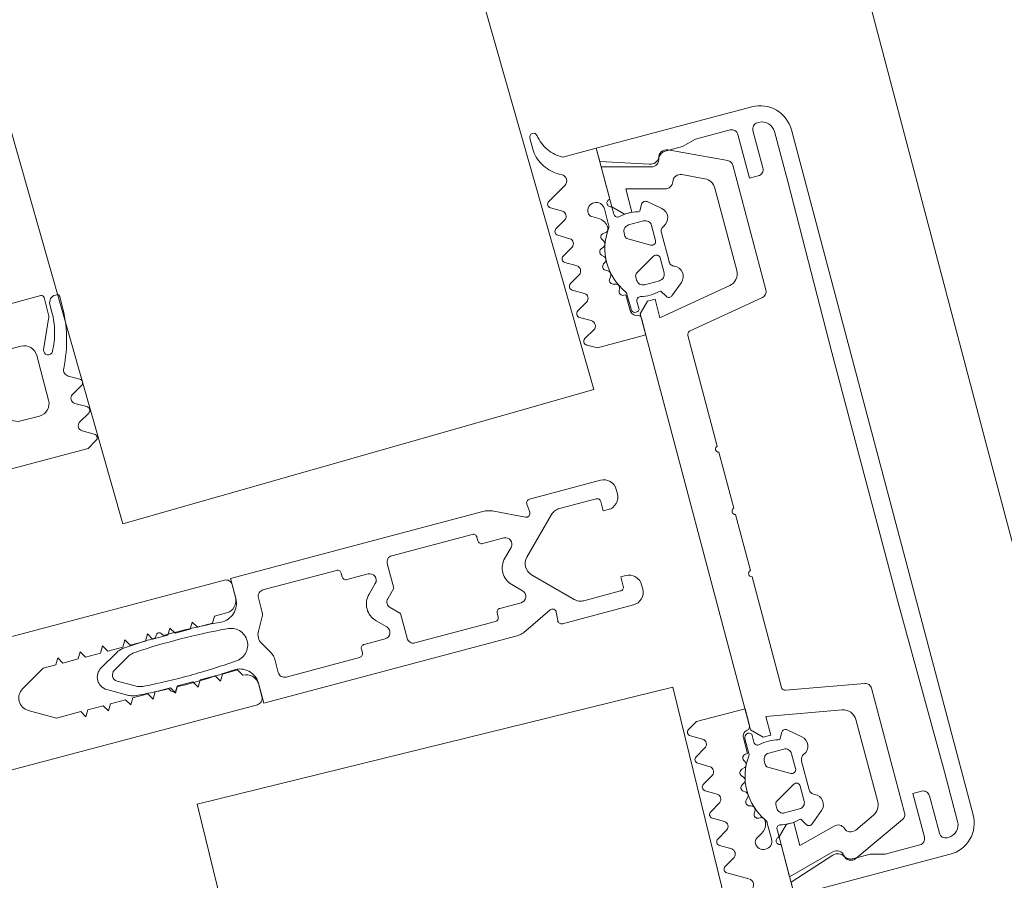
# Model space of a CAD drawing. Header units: millimetres. Extents: x -62314 to 79800, y -34032 to 28340.
# Tile 191 of 256: x 65907 to 65983, y -4431 to -4365. Entities that reach past the tile are written whole.
import ezdxf

# ---------------------------------------------------------------- set-up
doc = ezdxf.new("R2010")
doc.units = ezdxf.units.MM
doc.header["$LTSCALE"] = 508
doc.header["$PDMODE"] = 1
doc.header["$PDSIZE"] = -2
doc.linetypes.add('Dash Style-6', pattern=[1.04164, 0.625, -0.20828, 0.06943, -0.13893])
doc.layers.get('0').update_dxf_attribs({"lineweight": 0})
doc.layers.get('DEFPOINTS').update_dxf_attribs({"lineweight": 0})
for name, color, linetype, lineweight in [('(00) tekening-aanzicht grijs', 8, 'Continuous', 0), ('(00) tekening-stramien-algemeen', 7, 'Dash Style-6', 0), ('(__) constructies_materialen-t4 rubber', 7, 'Continuous', 0), ('(__) constructies_materialen-Xh4 alu producten', 140, 'Continuous', 0), ('Dimension', 7, 'Continuous', 0), ('None', 7, 'Continuous', 0)]:
    doc.layers.add(name, color=color, linetype=linetype, lineweight=lineweight)
doc.styles.add('Helvetica', font='Helvetica')
doc.dimstyles.new('KE __', dxfattribs={"dimtxt": 151.308594, "dimasz": 50.074463, "dimexe": 125, "dimexo": 500, "dimgap": 25, "dimtad": 1, "dimdec": 1, "dimtxsty": 'Helvetica', "dimblk": 'DOT', "dimblk1": 'DOT', "dimblk2": 'DOT', "dimcen": 0, "dimdle": 100, "dimazin": 0, "dimtfac": 0.8, "dimtdec": 1, "dimtix": 1, "dimtmove": 0, "dimatfit": 0, "dimldrblk": 'DOT', "dimfxl": 150, "dimfxlon": 1, "dimfrac": 2, "dimtolj": 1, "dimarcsym": 0})

# ---------------------------------------------------------------- blocks, each defined once
blk = doc.blocks.new('Group-80-1')
at = {"layer": '(__) constructies_materialen-Xh4 alu producten', "color": 1, "lineweight": 0}
for p, q in [((-4.997, 51.501), (-4.997, 78.501)), ((5.003, 78.501), (5.003, 51.501)), ((-3.497, 51.001), (-4.497, 51.001)), ((4.503, 51.001), (3.503, 51.001))]:
    blk.add_line(p, q, dxfattribs=at)
at = {"layer": '(__) constructies_materialen-Xh4 alu producten', "color": 1, "lineweight": 0, "flags": 128}
for points in [[(-0.863, 68.801), (-1.997, 66.837), (-1.997, 64.89), (-2.497, 64.601), (-1.997, 64.313), (-1.997, 63.09), (-2.497, 62.801), (-1.997, 62.513), (-1.997, 61.29), (-2.497, 61.001), (-1.997, 60.713), (-1.997, 59.49), (-2.497, 59.201), (-1.997, 58.913), (-1.997, 57.69), (-2.497, 57.401), (-1.997, 57.113), (-1.997, 55.89), (-2.497, 55.601), (-1.997, 55.313), (-1.997, 54.09), (-2.497, 53.801), (-1.997, 53.513), (-1.997, 52.29), (-2.497, 52.001)], [(2.503, 52.001), (2.503, 52.949), (2.003, 53.237), (2.003, 54.46), (2.503, 54.749), (2.003, 55.037), (2.003, 56.26), (2.503, 56.549), (2.003, 56.837), (2.003, 58.06), (2.503, 58.349), (2.003, 58.637), (2.003, 59.86), (2.503, 60.149), (2.003, 60.437), (2.003, 61.66), (2.503, 61.949), (2.003, 62.237), (2.003, 63.46), (2.503, 63.749), (2.003, 64.037), (2.003, 65.26), (2.503, 65.549), (2.003, 65.837), (2.003, 66.837), (0.869, 68.801)]]:
    blk.add_lwpolyline(points, dxfattribs=at)
for points in [[(-0.863, 68.801, -0.267949), (0.003, 69.301, -0.267949), (0.869, 68.801)], [(-2.497, 52.001, -0.198912), (-2.79, 51.294, -0.198912), (-3.497, 51.001)], [(3.503, 51.001, -0.198912), (2.796, 51.294, -0.198912), (2.503, 52.001)], [(-4.497, 51.001, -0.198912), (-4.85, 51.148, -0.198912), (-4.997, 51.501)], [(5.003, 51.501, -0.198912), (4.857, 51.148, -0.198912), (4.503, 51.001)]]:
    blk.add_lwpolyline(points, format="xyb", dxfattribs=at)
blk = doc.blocks.new('Group-81-1')
at = {"layer": '(__) constructies_materialen-Xh4 alu producten', "color": 1, "lineweight": 0}
for p, q in [((-28.703, 2.4), (-28.703, 2.3)), ((-25.203, 2.9), (-28.203, 2.9)), ((28.203, 2.9), (25.203, 2.9)), ((28.703, 2.3), (28.703, 2.4)), ((-27.703, 1.3), (-23.702, 1.3)), ((27.503, 0), (-27.503, 0))]:
    blk.add_line(p, q, dxfattribs=at)
at = {"layer": '(__) constructies_materialen-Xh4 alu producten', "color": 1, "lineweight": 0, "flags": 128}
for points in [[(-30.003, 2.5), (-30.003, 15.001), (-28.932, 15.001), (-27.737, 11.324)], [(27.737, 11.324), (28.932, 15.001), (30.003, 15.001), (30.003, 2.5)], [(-28.403, 9.895), (-28.403, 8.501), (-28.703, 7.381), (-28.703, 4.6)], [(28.703, 4.6), (28.703, 7.381), (28.403, 8.501), (28.403, 9.895)], [(-28.203, 4.1), (-24.703, 4.1), (-24.703, 3.4)], [(24.703, 3.4), (24.703, 4.1), (28.203, 4.1)], [(-23.702, 1.3), (-10.001, 1.4), (10.001, 1.4), (23.702, 1.3), (27.703, 1.3)]]:
    blk.add_lwpolyline(points, dxfattribs=at)
for points in [[(-27.737, 11.324, -0.171859), (-27.749, 10.856, -0.171859), (-28.053, 10.501)], [(28.053, 10.501, -0.171853), (27.749, 10.856, -0.171853), (27.737, 11.324)], [(-28.403, 9.895, -0.131659), (-28.309, 10.245, -0.131659), (-28.053, 10.501)], [(28.053, 10.501, -0.131621), (28.309, 10.245, -0.131621), (28.403, 9.895)], [(-28.203, 4.1, -0.198914), (-28.557, 4.247, -0.198914), (-28.703, 4.6)], [(28.703, 4.6, -0.198906), (28.557, 4.247, -0.198906), (28.203, 4.1)], [(-24.703, 3.4, -0.198895), (-24.849, 3.047, -0.198895), (-25.203, 2.9)], [(25.203, 2.9, -0.198907), (24.849, 3.047, -0.198907), (24.703, 3.4)], [(-27.503, 0, -0.198912), (-29.271, 0.732, -0.198912), (-30.003, 2.5)], [(-28.703, 2.4, -0.198908), (-28.557, 2.754, -0.198908), (-28.203, 2.9)], [(-27.703, 1.3, -0.198913), (-28.41, 1.593, -0.198913), (-28.703, 2.3)], [(30.003, 2.5, -0.198916), (29.271, 0.732, -0.198916), (27.503, 0)], [(28.703, 2.3, -0.198916), (28.41, 1.593, -0.198916), (27.703, 1.3)], [(28.203, 2.9, -0.198901), (28.557, 2.754, -0.198901), (28.703, 2.4)]]:
    blk.add_lwpolyline(points, format="xyb", dxfattribs=at)
blk = doc.blocks.new('Group-82-1')
at = {"layer": '(__) constructies_materialen-Xh4 alu producten', "color": 1, "lineweight": 0}
for p, q in [((-15.494, 5.514), (-14.42, 11.603)), ((-14.124, 11.851), (-5.247, 11.851)), ((-4.747, 11.851), (-0.247, 11.851)), ((0.253, 11.851), (4.753, 11.851)), ((5.253, 11.851), (14.131, 11.851)), ((14.426, 11.603), (15.5, 5.514)), ((-28.441, 9.661), (-26.449, 5.39)), ((26.455, 5.39), (28.447, 9.661)), ((-25.547, 7.479), (-26.309, 9.112)), ((26.315, 9.112), (25.554, 7.479)), ((-18.017, 6.901), (-24.641, 6.901)), ((24.647, 6.901), (18.024, 6.901)), ((-25.996, 5.101), (-15.986, 5.101)), ((15.992, 5.101), (26.002, 5.101))]:
    blk.add_line(p, q, dxfattribs=at)
at = {"layer": '(__) constructies_materialen-Xh4 alu producten', "color": 1, "lineweight": 0, "flags": 128}
for points in [[(-25.573, 10.657), (-26.362, 13.601), (-24.497, 13.601), (-24.497, 14.201), (-25.297, 15.001), (-28.497, 15.001), (-27.494, 11.257)], [(17.039, 7.728), (16.003, 13.601), (17.503, 13.601), (17.503, 14.201), (16.703, 15.001), (-16.697, 15.001), (-17.497, 14.201), (-17.497, 13.601), (-15.997, 13.601), (-17.033, 7.728)], [(27.5, 11.257), (28.503, 15.001), (25.303, 15.001), (24.503, 14.201), (24.503, 13.601), (26.368, 13.601), (25.579, 10.657)]]:
    blk.add_lwpolyline(points, dxfattribs=at)
for points in [[(-14.124, 11.851, 0.176327), (-14.317, 11.781, 0.176327), (-14.42, 11.603)], [(-4.747, 11.851, 0.350781), (-4.997, 12.051, 0.350781), (-5.247, 11.851)], [(0.253, 11.851, 0.350781), (0.003, 12.051, 0.350781), (-0.247, 11.851)], [(5.253, 11.851, 0.350781), (5.003, 12.051, 0.350781), (4.753, 11.851)], [(14.426, 11.603, 0.176327), (14.323, 11.781, 0.176327), (14.131, 11.851)], [(-27.985, 10.508, 0.21383), (-27.571, 10.772, 0.21383), (-27.494, 11.257)], [(27.5, 11.257, 0.21383), (27.578, 10.772, 0.21383), (27.991, 10.508)], [(-27.985, 10.508, 0.236755), (-28.425, 10.199, 0.236755), (-28.441, 9.661)], [(-25.959, 9.933, 0.190265), (-25.623, 10.219, 0.190265), (-25.573, 10.657)], [(25.579, 10.657, 0.190265), (25.629, 10.219, 0.190265), (25.965, 9.933)], [(28.447, 9.661, 0.236755), (28.431, 10.199, 0.236755), (27.991, 10.508)], [(-25.959, 9.933, 0.212969), (-26.317, 9.601, 0.212969), (-26.309, 9.112)], [(26.315, 9.112, 0.212969), (26.323, 9.601, 0.212969), (25.965, 9.933)], [(-18.017, 6.901, 0.176327), (-17.375, 7.135, 0.176327), (-17.033, 7.728)], [(17.039, 7.728, 0.176327), (17.381, 7.135, 0.176327), (18.024, 6.901)], [(-25.547, 7.479, 0.142766), (-25.178, 7.058, 0.142766), (-24.641, 6.901)], [(24.647, 6.901, 0.142766), (25.185, 7.058, 0.142766), (25.554, 7.479)], [(-26.449, 5.39, 0.142766), (-26.265, 5.18, 0.142766), (-25.996, 5.101)], [(-15.986, 5.101, 0.176327), (-15.665, 5.218, 0.176327), (-15.494, 5.514)], [(15.5, 5.514, 0.176327), (15.671, 5.218, 0.176327), (15.992, 5.101)], [(26.002, 5.101, 0.142766), (26.271, 5.18, 0.142766), (26.455, 5.39)]]:
    blk.add_lwpolyline(points, format="xyb", dxfattribs=at)
blk = doc.blocks.new('Group-83-1')
at = {"layer": '(__) constructies_materialen-t4 rubber', "color": 2, "lineweight": 0}
for p, q in [((-1.699, 61.045), (-0.861, 62.496)), ((0.871, 62.496), (1.709, 61.045)), ((-0.428, 61.546), (-1.153, 60.29)), ((1.163, 60.29), (0.438, 61.546)), ((-2.229, 57.713), (-2.038, 57.823)), ((2.048, 57.823), (2.239, 57.713)), ((-2.053, 57.178), (-2.229, 57.28)), ((2.239, 57.28), (2.063, 57.178)), ((3.423, 50.996), (5.005, 50.996)), ((5.005, 50.996), (5.006, 30.752)), ((-0.495, 49.963), (-1.417, 49.43)), ((1.427, 49.43), (0.505, 49.963)), ((-1.917, 49.296), (-2.995, 49.296)), ((3.005, 49.296), (1.927, 49.296)), ((-3.495, 48.796), (-3.495, 42.896)), ((3.505, 42.896), (3.505, 48.796)), ((-3.195, 42.596), (-2.894, 42.596)), ((-2.594, 42.296), (-2.594, 40.596)), ((2.606, 40.596), (2.606, 42.296)), ((2.906, 42.596), (3.205, 42.596)), ((-1.74, 40.243), (-1.054, 40.929)), ((1.067, 40.929), (1.753, 40.243)), ((-3.495, 38.45), (-3.495, 31.992)), ((3.505, 31.992), (3.505, 38.451)), ((-3.195, 31.692), (-2.894, 31.692)), ((-2.594, 31.392), (-2.594, 29.692)), ((2.606, 29.692), (2.606, 31.392)), ((2.906, 31.692), (3.205, 31.692)), ((-3.714, 27.662), (-4.807, 29.906)), ((-1.74, 29.338), (-1.054, 30.024)), ((1.067, 30.024), (1.753, 29.338)), ((4.819, 29.907), (3.727, 27.662)), ((-0.701, 28.346), (-3.402, 25.645)), ((3.414, 25.646), (0.713, 28.346)), ((-4.996, 21.295), (-4.995, 26.995)), ((-4.669, 27.294), (-4.013, 27.237)), ((4.025, 27.237), (4.681, 27.294)), ((5.008, 26.995), (5.006, 21.294)), ((-3.695, 24.937), (-3.695, 21.995)), ((3.707, 21.995), (3.707, 24.939)), ((-3.646, 20.294), (-3.996, 20.294)), ((4.006, 20.294), (3.656, 20.294))]:
    blk.add_line(p, q, dxfattribs=at)
at = {"layer": '(__) constructies_materialen-t4 rubber', "color": 2, "lineweight": 0, "flags": 128}
for points in [[(-0.861, 62.496, -0.267949), (0.005, 62.996, -0.267949), (0.871, 62.496)], [(-0.428, 61.546, -0.267935), (0.005, 61.796, -0.267935), (0.438, 61.546)], [(-2.038, 57.823, -0.006493), (-1.983, 59.12, -0.006493), (-1.895, 60.416)], [(-1.895, 60.416, -0.055381), (-1.832, 60.741, -0.055381), (-1.699, 61.045)], [(1.709, 61.045, -0.055381), (1.842, 60.741, -0.055381), (1.905, 60.416)], [(1.905, 60.416, -0.006493), (1.993, 59.121, -0.006493), (2.048, 57.823)], [(-1.291, 52.293, -0.01861), (-1.457, 55.965, -0.01861), (-1.351, 59.64)], [(-1.351, 59.64, -0.057234), (-1.289, 59.976, -0.057234), (-1.153, 60.29)], [(1.163, 60.29, -0.057234), (1.299, 59.976, -0.057234), (1.361, 59.64)], [(1.361, 59.64, -0.018611), (1.467, 55.965, -0.018611), (1.301, 52.293)], [(-2.229, 57.28, -0.267951), (-2.354, 57.496, -0.267951), (-2.229, 57.713)], [(2.239, 57.713, -0.267951), (2.364, 57.496, -0.267951), (2.239, 57.28)], [(-1.917, 52.609, -0.011432), (-2.037, 54.892, -0.011432), (-2.053, 57.178)], [(2.063, 57.178, -0.011432), (2.047, 54.892, -0.011432), (1.927, 52.609)], [(-1.917, 52.609, -0.208715), (-2.313, 51.476, -0.208715), (-3.413, 50.996)], [(1.301, 52.293, -0.198979), (0.921, 51.376, -0.198979), (0.005, 50.996, -0.198979), (-0.911, 51.376, -0.198979), (-1.291, 52.293)], [(3.423, 50.996, -0.208715), (2.323, 51.476, -0.208715), (1.927, 52.609)], [(-0.495, 49.963, -0.131279), (0.005, 50.096, -0.131279), (0.505, 49.963)], [(-3.495, 48.796, -0.199047), (-3.349, 49.15, -0.199047), (-2.995, 49.296)], [(-1.417, 49.43, -0.065543), (-1.658, 49.331, -0.065543), (-1.917, 49.296)], [(1.927, 49.296, -0.065543), (1.668, 49.331, -0.065543), (1.427, 49.43)], [(3.005, 49.296, -0.199048), (3.359, 49.15, -0.199048), (3.505, 48.796)], [(-3.195, 42.596, -0.198912), (-3.407, 42.684, -0.198912), (-3.495, 42.896)], [(3.505, 42.896, -0.198912), (3.417, 42.684, -0.198912), (3.205, 42.596)], [(-2.894, 42.596, -0.198894), (-2.682, 42.509, -0.198894), (-2.594, 42.296)], [(2.606, 42.296, -0.198931), (2.694, 42.509, -0.198931), (2.906, 42.596)], [(-1.054, 40.929, -0.199063), (0.006, 41.368, -0.199063), (1.067, 40.929)], [(-1.74, 40.243, -0.303299), (-2.285, 40.135, -0.303299), (-2.594, 40.596)], [(2.606, 40.596, -0.303353), (2.297, 40.134, -0.303353), (1.753, 40.243)], [(-0.347, 39.612, -0.199054), (0.006, 39.759, -0.199054), (0.36, 39.612)], [(-3.495, 38.45, -0.199004), (-3.348, 38.804, -0.199004), (-2.994, 38.951)], [(3.005, 38.951, -0.198912), (3.359, 38.804, -0.198912), (3.505, 38.451)], [(-3.195, 31.692, -0.198912), (-3.407, 31.78, -0.198912), (-3.495, 31.992)], [(-2.894, 31.692, -0.198893), (-2.682, 31.604, -0.198893), (-2.594, 31.392)], [(2.606, 31.392, -0.198931), (2.694, 31.604, -0.198931), (2.906, 31.692)], [(3.505, 31.992, -0.198912), (3.417, 31.78, -0.198912), (3.205, 31.692)], [(-4.807, 29.906, -0.054598), (-4.947, 30.319, -0.054598), (-4.995, 30.752)], [(5.006, 30.752, -0.054549), (4.959, 30.319, -0.054549), (4.819, 29.907)], [(-1.054, 30.024, -0.199047), (0.006, 30.464, -0.199047), (1.067, 30.024)], [(-1.74, 29.338, -0.303299), (-2.285, 29.23, -0.303299), (-2.594, 29.692)], [(2.606, 29.692, -0.303353), (2.298, 29.23, -0.303353), (1.753, 29.338)], [(-0.701, 28.346, -0.199046), (0.006, 28.639, -0.199046), (0.713, 28.346)], [(-3.714, 27.662, -0.267953), (-3.741, 27.364, -0.267953), (-4.013, 27.237)], [(4.025, 27.237, -0.267892), (3.753, 27.364, -0.267892), (3.727, 27.662)], [(-4.995, 26.995, -0.210285), (-4.898, 27.217, -0.210285), (-4.669, 27.294)], [(4.681, 27.294, -0.210208), (4.91, 27.217, -0.210208), (5.008, 26.995)], [(-3.695, 24.937, -0.098491), (-3.619, 25.32, -0.098491), (-3.402, 25.645)], [(3.414, 25.646, -0.098491), (3.63, 25.321, -0.098491), (3.707, 24.939)], [(-3.395, 21.695, -0.198912), (-3.608, 21.782, -0.198912), (-3.695, 21.995)], [(3.707, 21.995, -0.198912), (3.619, 21.782, -0.198912), (3.407, 21.695)], [(-3.996, 20.294, -0.198942), (-4.703, 20.587, -0.198942), (-4.996, 21.295)], [(-2.646, 21.294, -0.198912), (-2.939, 20.587, -0.198912), (-3.646, 20.294)], [(3.656, 20.294, -0.198912), (2.949, 20.587, -0.198912), (2.656, 21.294)], [(5.006, 21.294, -0.198883), (4.713, 20.587, -0.198883), (4.006, 20.294)]]:
    blk.add_lwpolyline(points, format="xyb", dxfattribs=at)
for points in [[(-4.995, 30.752), (-4.995, 50.996), (-3.413, 50.996)], [(-0.347, 39.612), (-1.009, 38.951), (-2.994, 38.951)], [(3.005, 38.951), (1.021, 38.951), (0.36, 39.612)], [(-3.395, 21.695), (-2.646, 21.695), (-2.646, 21.294)], [(2.656, 21.294), (2.656, 21.695), (3.407, 21.695)]]:
    blk.add_lwpolyline(points, dxfattribs=at)
blk = doc.blocks.new('45 schueco vliesgevel verticaal')
at = {"layer": 'None', "color": 7, "linetype": 'Continuous', "lineweight": 0, "transparency": 33554687}
blk.add_point((0, 0), dxfattribs=at)
at = {"layer": '(__) constructies_materialen-Xh4 alu producten', "color": 1}
for name in ['Group-80-1', 'Group-83-1', 'Group-81-1', 'Group-82-1']:
    blk.add_blockref(name, (0, 0), dxfattribs=at)
blk = doc.blocks.new('Group-141-1')
at = {"layer": '(__) constructies_materialen-t4 rubber', "color": 2, "lineweight": 0}
for p, q in [((-18.807, -16.429), (-19.642, -15.95)), ((-19.628, -17.641), (-18.816, -17.166)), ((-15.602, -18.451), (-15.602, -17.233)), ((-15.002, -17.043), (-15.002, -17.694)), ((-12.261, -17.423), (-11.288, -18.24)), ((-18.773, -18.657), (-19.627, -18.159)), ((-16.124, -18.859), (-16.054, -18.997)), ((-12.901, -18.803), (-14.101, -18.803)), ((-19.628, -19.841), (-18.772, -19.34)), ((-16.244, -19.423), (-16.444, -19.476)), ((-14.601, -19.303), (-14.601, -19.579)), ((-14.451, -19.839), (-12.851, -20.763)), ((-12.401, -20.503), (-12.401, -19.303)), ((-18.782, -20.857), (-19.629, -20.359)), ((-16.57, -20.559), (-16.743, -20.659)), ((-16.589, -19.967), (-16.493, -20.074)), ((-11.802, -20.052), (-11.802, -22.354)), ((-16.756, -21.17), (-16.636, -21.249)), ((-19.627, -22.041), (-18.772, -21.544)), ((-16.584, -21.737), (-16.726, -21.879)), ((-12.851, -21.643), (-14.451, -22.567)), ((-12.401, -23.103), (-12.401, -21.903)), ((-18.782, -23.057), (-19.629, -22.559)), ((-16.606, -22.376), (-16.469, -22.421)), ((-16.293, -22.879), (-16.401, -23.065)), ((-14.601, -22.827), (-14.601, -23.103)), ((-16.179, -23.473), (-16.035, -23.481)), ((-14.101, -23.603), (-12.901, -23.603)), ((-19.63, -24.238), (-18.782, -23.737)), ((-15.602, -25.303), (-15.602, -24.019)), ((-11.288, -24.166), (-12.261, -24.983)), ((-18.782, -25.253), (-19.629, -24.755)), ((-16.215, -24.675), (-16.702, -24.957)), ((-15.002, -24.698), (-15.002, -25.303)), ((-19.63, -26.439), (-18.782, -25.935)), ((-18.104, -27.829), (-19.626, -26.957)), ((-19.792, -32.075), (-19.79, -31.191))]:
    blk.add_line(p, q, dxfattribs=at)
at = {"layer": '(__) constructies_materialen-t4 rubber', "color": 2, "lineweight": 0, "flags": 128}
for points in [[(-19.641, -15.429), (-18.897, -15.003), (-15.002, -15.003), (-15.002, -16.357)], [(-15.702, -17.151), (-15.702, -18.423), (-15.857, -18.423)], [(-13.129, -18.003), (-13.002, -18.003), (-12.713, -17.503)], [(-12.713, -24.903), (-13.002, -24.403), (-13.129, -24.403)], [(-15.002, -25.903), (-15.002, -30.003), (-17.692, -30.003)]]:
    blk.add_lwpolyline(points, dxfattribs=at)
for points in [[(-19.642, -15.95, -0.268734), (-19.792, -15.689, -0.268734), (-19.641, -15.429)], [(-18.807, -16.429, -0.278767), (-18.589, -16.8, -0.278767), (-18.816, -17.166)], [(-15.702, -17.151, -0.182712), (-15.577, -16.82, -0.182712), (-15.264, -16.655)], [(-15.002, -16.357, -0.182652), (-15.077, -16.555, -0.182652), (-15.264, -16.655)], [(-15.602, -17.233, -0.327116), (-15.371, -16.918, -0.327116), (-15.002, -17.043)], [(-12.713, -17.503, -0.221724), (-12.506, -17.358, -0.221724), (-12.261, -17.423)], [(-19.627, -18.159, -0.266603), (-19.776, -17.9, -0.266603), (-19.628, -17.641)], [(-14.633, -17.986, -0.229025), (-14.888, -17.929, -0.229025), (-15.002, -17.694)], [(-14.633, -17.986, -0.060463), (-13.88, -17.903, -0.060463), (-13.129, -18.003)], [(-11.288, -18.24, -0.261819), (-11.011, -18.973, -0.261819), (-11.494, -19.591)], [(-18.773, -18.657, -0.242926), (-18.596, -18.998, -0.242926), (-18.772, -19.34)], [(-15.693, -23.732, -0.155968), (-16.492, -21.174, -0.155968), (-15.659, -18.627)], [(-16.054, -18.997, -0.226266), (-16.047, -19.255, -0.226266), (-16.244, -19.423)], [(-16.124, -18.859, -0.260899), (-16.113, -18.566, -0.260899), (-15.857, -18.423)], [(-15.602, -18.451, -0.078353), (-15.616, -18.543, -0.078353), (-15.659, -18.627)], [(-14.601, -19.303, -0.198871), (-14.455, -18.949, -0.198871), (-14.101, -18.803)], [(-12.901, -18.803, -0.198871), (-12.548, -18.949, -0.198871), (-12.401, -19.303)], [(-19.629, -20.359, -0.266055), (-19.777, -20.1, -0.266055), (-19.628, -19.841)], [(-16.589, -19.967, -0.260964), (-16.654, -19.681, -0.260964), (-16.444, -19.476)], [(-14.451, -19.839, -0.131687), (-14.561, -19.729, -0.131687), (-14.601, -19.579)], [(-11.802, -20.052, -0.148069), (-11.718, -19.775, -0.148069), (-11.494, -19.591)], [(-16.493, -20.074, -0.226265), (-16.416, -20.335, -0.226265), (-16.57, -20.559)], [(-12.401, -20.503, -0.267946), (-12.551, -20.763, -0.267946), (-12.851, -20.763)], [(-18.782, -20.857, -0.235422), (-18.606, -21.198, -0.235422), (-18.772, -21.544)], [(-16.756, -21.17, -0.260942), (-16.893, -20.911, -0.260942), (-16.743, -20.659)], [(-16.636, -21.249, -0.226321), (-16.493, -21.481, -0.226321), (-16.584, -21.737)], [(-19.629, -22.559, -0.266523), (-19.777, -22.299, -0.266523), (-19.627, -22.041)], [(-16.606, -22.376, -0.260947), (-16.805, -22.161, -0.260947), (-16.726, -21.879)], [(-12.851, -21.643, -0.26797), (-12.551, -21.643, -0.26797), (-12.401, -21.903)], [(-16.469, -22.421, -0.226253), (-16.272, -22.608, -0.226253), (-16.293, -22.879)], [(-14.601, -22.827, -0.131694), (-14.561, -22.677, -0.131694), (-14.451, -22.567)], [(-11.494, -22.815, -0.148062), (-11.718, -22.631, -0.148062), (-11.802, -22.354)], [(-11.494, -22.815, -0.26185), (-11.011, -23.433, -0.26185), (-11.288, -24.166)], [(-18.782, -23.057, -0.244643), (-18.605, -23.397, -0.244643), (-18.782, -23.737)], [(-16.179, -23.473, -0.260887), (-16.404, -23.331, -0.260887), (-16.401, -23.065)], [(-16.035, -23.481, -0.193971), (-15.806, -23.587, -0.193971), (-15.715, -23.824)], [(-14.101, -23.603, -0.198959), (-14.455, -23.457, -0.198959), (-14.601, -23.103)], [(-12.401, -23.103, -0.198958), (-12.548, -23.457, -0.198958), (-12.901, -23.603)], [(-19.629, -24.755, -0.265486), (-19.777, -24.497, -0.265486), (-19.63, -24.238)], [(-15.715, -23.824, -0.129812), (-15.852, -24.315, -0.129812), (-16.215, -24.675)], [(-15.693, -23.732, -0.076678), (-15.625, -23.868, -0.076678), (-15.602, -24.019)], [(-15.002, -24.698, -0.196818), (-14.912, -24.489, -0.196818), (-14.702, -24.403)], [(-13.129, -24.403, -0.063362), (-13.916, -24.503, -0.063362), (-14.702, -24.403)], [(-16.902, -25.303, -0.131666), (-16.848, -25.103, -0.131666), (-16.702, -24.957)], [(-12.261, -24.983, -0.22166), (-12.506, -25.048, -0.22166), (-12.713, -24.903)], [(-18.782, -25.253, -0.244088), (-18.605, -25.594, -0.244088), (-18.782, -25.935)], [(-15.602, -25.303, -0.414214), (-16.252, -25.953, -0.414213), (-16.902, -25.303)], [(-15.002, -25.903, -0.414214), (-15.302, -25.603, -0.414214), (-15.002, -25.303)], [(-19.626, -26.957, -0.266662), (-19.776, -26.699, -0.266662), (-19.63, -26.439)], [(-18.104, -27.829, -0.279208), (-17.853, -28.283, -0.279208), (-18.138, -28.715)], [(-19.762, -30.863, -0.120772), (-19.214, -29.59, -0.120772), (-18.138, -28.715)], [(-19.195, -32.119, -0.118471), (-18.698, -30.88, -0.118471), (-17.692, -30.003)], [(-19.79, -31.191, -0.020615), (-19.783, -31.027, -0.020615), (-19.762, -30.863)], [(-19.195, -32.119, -0.393258), (-19.514, -32.375, -0.393258), (-19.792, -32.075)]]:
    blk.add_lwpolyline(points, format="xyb", dxfattribs=at)
blk = doc.blocks.new('Group-142-1')
at = {"layer": 'None', "color": 7, "linetype": 'Continuous', "lineweight": 0, "transparency": 33554687}
blk.add_point((0, 0), dxfattribs=at)
at = {"layer": '(__) constructies_materialen-t4 rubber', "color": 7}
blk.add_blockref('Group-141-1', (0, 0), dxfattribs=at)
blk = doc.blocks.new('Group-144-1')
at = {"layer": '(__) constructies_materialen-t4 rubber', "color": 2, "lineweight": 0}
for p, q in [((-19.792, 32.075), (-19.79, 31.191)), ((-18.104, 27.829), (-19.626, 26.957)), ((-19.63, 26.439), (-18.782, 25.935)), ((-18.782, 25.253), (-19.629, 24.755)), ((-15.602, 25.303), (-15.602, 24.019)), ((-15.002, 24.698), (-15.002, 25.303)), ((-16.215, 24.675), (-16.702, 24.957)), ((-11.288, 24.166), (-12.261, 24.983)), ((-19.63, 24.238), (-18.782, 23.737)), ((-18.782, 23.057), (-19.629, 22.559)), ((-16.293, 22.879), (-16.401, 23.065)), ((-16.179, 23.473), (-16.035, 23.481)), ((-14.601, 22.827), (-14.601, 23.103)), ((-14.101, 23.603), (-12.901, 23.603)), ((-12.401, 23.103), (-12.401, 21.903)), ((-16.606, 22.376), (-16.469, 22.421)), ((-12.851, 21.643), (-14.451, 22.567)), ((-11.802, 20.052), (-11.802, 22.354)), ((-19.627, 22.041), (-18.772, 21.544)), ((-16.584, 21.737), (-16.726, 21.879)), ((-18.782, 20.857), (-19.629, 20.359)), ((-16.756, 21.17), (-16.636, 21.249)), ((-16.57, 20.559), (-16.743, 20.659)), ((-14.451, 19.839), (-12.851, 20.763)), ((-16.589, 19.967), (-16.493, 20.074)), ((-12.401, 20.503), (-12.401, 19.303)), ((-19.628, 19.841), (-18.772, 19.34)), ((-16.244, 19.423), (-16.444, 19.476)), ((-14.601, 19.303), (-14.601, 19.579)), ((-18.773, 18.657), (-19.627, 18.159)), ((-16.124, 18.859), (-16.054, 18.997)), ((-15.602, 18.451), (-15.602, 17.233)), ((-12.901, 18.803), (-14.101, 18.803)), ((-19.628, 17.641), (-18.816, 17.166)), ((-15.002, 17.043), (-15.002, 17.694)), ((-12.261, 17.423), (-11.288, 18.24)), ((-18.807, 16.429), (-19.642, 15.95))]:
    blk.add_line(p, q, dxfattribs=at)
at = {"layer": '(__) constructies_materialen-t4 rubber', "color": 2, "lineweight": 0, "flags": 128}
for points in [[(-19.195, 32.119, 0.393258), (-19.514, 32.375, 0.393258), (-19.792, 32.075)], [(-19.195, 32.119, 0.118471), (-18.698, 30.88, 0.118471), (-17.692, 30.003)], [(-19.79, 31.191, 0.020615), (-19.783, 31.027, 0.020615), (-19.762, 30.863)], [(-19.762, 30.863, 0.120772), (-19.214, 29.59, 0.120772), (-18.138, 28.715)], [(-18.104, 27.829, 0.279208), (-17.853, 28.283, 0.279208), (-18.138, 28.715)], [(-19.626, 26.957, 0.266662), (-19.776, 26.699, 0.266662), (-19.63, 26.439)], [(-18.782, 25.253, 0.244088), (-18.605, 25.594, 0.244088), (-18.782, 25.935)], [(-15.602, 25.303, 0.414214), (-16.252, 25.953, 0.414214), (-16.902, 25.303)], [(-16.902, 25.303, 0.131666), (-16.848, 25.103, 0.131666), (-16.702, 24.957)], [(-15.002, 25.903, 0.414214), (-15.302, 25.603, 0.414214), (-15.002, 25.303)], [(-19.629, 24.755, 0.265486), (-19.777, 24.497, 0.265486), (-19.63, 24.238)], [(-15.715, 23.824, 0.129812), (-15.852, 24.315, 0.129812), (-16.215, 24.675)], [(-15.002, 24.698, 0.196818), (-14.912, 24.489, 0.196818), (-14.702, 24.403)], [(-13.129, 24.403, 0.063362), (-13.916, 24.503, 0.063362), (-14.702, 24.403)], [(-12.261, 24.983, 0.22166), (-12.506, 25.048, 0.22166), (-12.713, 24.903)], [(-18.782, 23.057, 0.244643), (-18.605, 23.397, 0.244643), (-18.782, 23.737)], [(-15.693, 23.732, 0.155968), (-16.492, 21.174, 0.155968), (-15.659, 18.627)], [(-16.035, 23.481, 0.193971), (-15.806, 23.587, 0.193971), (-15.715, 23.824)], [(-15.693, 23.732, 0.076678), (-15.625, 23.868, 0.076678), (-15.602, 24.019)], [(-11.494, 22.815, 0.26185), (-11.011, 23.433, 0.26185), (-11.288, 24.166)], [(-16.179, 23.473, 0.260887), (-16.404, 23.331, 0.260887), (-16.401, 23.065)], [(-14.101, 23.603, 0.198959), (-14.455, 23.457, 0.198959), (-14.601, 23.103)], [(-12.401, 23.103, 0.198958), (-12.548, 23.457, 0.198958), (-12.901, 23.603)], [(-19.629, 22.559, 0.266523), (-19.777, 22.299, 0.266523), (-19.627, 22.041)], [(-16.606, 22.376, 0.260947), (-16.805, 22.161, 0.260947), (-16.726, 21.879)], [(-16.469, 22.421, 0.226253), (-16.272, 22.608, 0.226253), (-16.293, 22.879)], [(-14.601, 22.827, 0.131694), (-14.561, 22.677, 0.131694), (-14.451, 22.567)], [(-11.494, 22.815, 0.148062), (-11.718, 22.631, 0.148062), (-11.802, 22.354)], [(-18.782, 20.857, 0.235422), (-18.606, 21.198, 0.235422), (-18.772, 21.544)], [(-16.636, 21.249, 0.226321), (-16.493, 21.481, 0.226321), (-16.584, 21.737)], [(-12.851, 21.643, 0.26797), (-12.551, 21.643, 0.26797), (-12.401, 21.903)], [(-16.756, 21.17, 0.260942), (-16.893, 20.911, 0.260942), (-16.743, 20.659)], [(-12.401, 20.503, 0.267946), (-12.551, 20.763, 0.267946), (-12.851, 20.763)], [(-19.629, 20.359, 0.266055), (-19.777, 20.1, 0.266055), (-19.628, 19.841)], [(-16.589, 19.967, 0.260964), (-16.654, 19.681, 0.260964), (-16.444, 19.476)], [(-16.493, 20.074, 0.226265), (-16.416, 20.335, 0.226265), (-16.57, 20.559)], [(-11.802, 20.052, 0.148069), (-11.718, 19.775, 0.148069), (-11.494, 19.591)], [(-18.773, 18.657, 0.242926), (-18.596, 18.998, 0.242926), (-18.772, 19.34)], [(-16.054, 18.997, 0.226266), (-16.047, 19.255, 0.226266), (-16.244, 19.423)], [(-14.451, 19.839, 0.131687), (-14.561, 19.729, 0.131687), (-14.601, 19.579)], [(-14.601, 19.303, 0.198871), (-14.455, 18.949, 0.198871), (-14.101, 18.803)], [(-12.901, 18.803, 0.198871), (-12.548, 18.949, 0.198871), (-12.401, 19.303)], [(-11.288, 18.24, 0.261819), (-11.011, 18.973, 0.261819), (-11.494, 19.591)], [(-16.124, 18.859, 0.260899), (-16.113, 18.566, 0.260899), (-15.857, 18.423)], [(-15.602, 18.451, 0.078353), (-15.616, 18.543, 0.078353), (-15.659, 18.627)], [(-19.627, 18.159, 0.266603), (-19.776, 17.9, 0.266603), (-19.628, 17.641)], [(-14.633, 17.986, 0.229025), (-14.888, 17.929, 0.229025), (-15.002, 17.694)], [(-14.633, 17.986, 0.060463), (-13.88, 17.903, 0.060463), (-13.129, 18.003)], [(-18.807, 16.429, 0.278767), (-18.589, 16.8, 0.278767), (-18.816, 17.166)], [(-15.702, 17.151, 0.182712), (-15.577, 16.82, 0.182712), (-15.264, 16.655)], [(-15.602, 17.233, 0.327116), (-15.371, 16.918, 0.327116), (-15.002, 17.043)], [(-12.713, 17.503, 0.221724), (-12.506, 17.358, 0.221724), (-12.261, 17.423)], [(-15.002, 16.357, 0.182652), (-15.077, 16.555, 0.182652), (-15.264, 16.655)], [(-19.642, 15.95, 0.268734), (-19.792, 15.689, 0.268734), (-19.641, 15.429)]]:
    blk.add_lwpolyline(points, format="xyb", dxfattribs=at)
for points in [[(-15.002, 25.903), (-15.002, 30.003), (-17.692, 30.003)], [(-12.713, 24.903), (-13.002, 24.403), (-13.129, 24.403)], [(-15.702, 17.151), (-15.702, 18.423), (-15.857, 18.423)], [(-13.129, 18.003), (-13.002, 18.003), (-12.713, 17.503)], [(-19.641, 15.429), (-18.897, 15.003), (-15.002, 15.003), (-15.002, 16.357)]]:
    blk.add_lwpolyline(points, dxfattribs=at)
blk = doc.blocks.new('Group-145-1')
at = {"layer": 'None', "color": 7, "linetype": 'Continuous', "lineweight": 0, "transparency": 33554687}
blk.add_point((0, 0), dxfattribs=at)
at = {"layer": '(__) constructies_materialen-t4 rubber', "color": 7}
blk.add_blockref('Group-144-1', (0, 0), dxfattribs=at)
blk = doc.blocks.new('Group-146-1')
at = {"layer": '(__) constructies_materialen-t4 rubber', "color": 2, "lineweight": 0}
for p, q in [((-67.001, 29.997), (-59.602, 29.997)), ((-67.001, 28.497), (-67.001, 29.997)), ((-59.402, 29.797), (-59.402, 28.504)), ((-59.102, 28.547), (-59.102, 29.157)), ((-58.502, 29.757), (-58.402, 29.757)), ((-58.202, 29.557), (-58.202, 28.887)), ((-70.715, 26.76), (-69.743, 27.577)), ((-67.001, 27.292), (-67.001, 27.897)), ((-66.401, 27.897), (-66.401, 26.613)), ((-65.789, 27.269), (-65.301, 27.551)), ((-59.488, 28.098), (-60.471, 25.889)), ((-67.902, 26.197), (-69.102, 26.197)), ((-65.824, 26.067), (-65.968, 26.074)), ((-62.101, 26.597), (-63.601, 26.597)), ((-69.602, 25.697), (-69.602, 24.497)), ((-67.402, 25.421), (-67.402, 25.697)), ((-65.71, 25.473), (-65.603, 25.659)), ((-64.601, 25.597), (-64.601, 21.997)), ((-61.101, 21.997), (-61.101, 25.597)), ((-70.201, 22.646), (-70.201, 24.948)), ((-69.152, 24.237), (-67.552, 25.161)), ((-65.397, 24.97), (-65.534, 25.014)), ((-65.419, 24.331), (-65.278, 24.473)), ((-65.247, 23.764), (-65.368, 23.843)), ((-69.602, 23.097), (-69.602, 21.897)), ((-67.552, 22.433), (-69.152, 23.357)), ((-65.433, 23.153), (-65.26, 23.253)), ((-59.152, 23.423), (-58.351, 22.96)), ((-67.402, 21.897), (-67.402, 22.173)), ((-65.414, 22.561), (-65.51, 22.668)), ((-58.351, 22.441), (-59.196, 21.953)), ((-65.879, 21.453), (-65.949, 21.591)), ((-65.759, 22.017), (-65.559, 22.07)), ((-69.743, 20.017), (-70.716, 20.833)), ((-69.102, 21.397), (-67.902, 21.397)), ((-66.401, 21.045), (-66.401, 19.827)), ((-63.601, 20.997), (-62.101, 20.997)), ((-59.196, 21.243), (-58.351, 20.755)), ((-67.001, 19.637), (-67.001, 20.288)), ((-58.351, 20.235), (-59.196, 19.748)), ((-59.196, 19.037), (-58.351, 18.55))]:
    blk.add_line(p, q, dxfattribs=at)
at = {"layer": '(__) constructies_materialen-t4 rubber', "color": 2, "lineweight": 0, "flags": 128}
for points in [[(-59.602, 29.997, -0.198885), (-59.46, 29.938, -0.198885), (-59.402, 29.797)], [(-59.102, 29.157, -0.198963), (-58.926, 29.581, -0.198963), (-58.502, 29.757)], [(-58.402, 29.757, -0.19905), (-58.26, 29.698, -0.19905), (-58.202, 29.557)], [(-67.001, 28.497, -0.414214), (-66.701, 28.197, -0.414214), (-67.001, 27.897)], [(-66.401, 27.897, -0.414214), (-65.751, 28.547, -0.414214), (-65.101, 27.897)], [(-59.102, 28.547, -0.06132), (-59.29, 27.019, -0.06132), (-59.843, 25.582)], [(-59.402, 28.504, -0.052384), (-59.424, 28.297, -0.052384), (-59.488, 28.098)], [(-58.202, 28.887, -0.058228), (-58.49, 26.42, -0.058228), (-59.339, 24.086)], [(-69.743, 27.577, -0.22166), (-69.498, 27.642, -0.22166), (-69.29, 27.497)], [(-65.101, 27.897, -0.131666), (-65.155, 27.697, -0.131666), (-65.301, 27.551)], [(-70.509, 25.409, -0.26185), (-70.992, 26.027, -0.26185), (-70.715, 26.76)], [(-68.874, 26.997, -0.063362), (-68.088, 27.097, -0.063362), (-67.301, 26.997)], [(-67.001, 27.292, -0.196818), (-67.091, 27.083, -0.196818), (-67.301, 26.997)], [(-66.289, 26.417, -0.129812), (-66.151, 26.909, -0.129812), (-65.789, 27.269)], [(-69.602, 25.697, -0.198958), (-69.456, 26.05, -0.198958), (-69.102, 26.197)], [(-67.902, 26.197, -0.198959), (-67.548, 26.05, -0.198959), (-67.402, 25.697)], [(-66.31, 26.326, -0.076678), (-66.378, 26.462, -0.076678), (-66.401, 26.613)], [(-66.31, 26.326, -0.155968), (-65.511, 23.768, -0.155968), (-66.344, 21.22)], [(-65.968, 26.074, -0.193971), (-66.197, 26.181, -0.193971), (-66.289, 26.417)], [(-65.824, 26.067, -0.260887), (-65.599, 25.925, -0.260887), (-65.603, 25.659)], [(-64.601, 25.597, -0.198912), (-64.308, 26.304, -0.198912), (-63.601, 26.597)], [(-62.101, 26.597, -0.198912), (-61.394, 26.304, -0.198912), (-61.101, 25.597)], [(-70.509, 25.409, -0.148062), (-70.285, 25.225, -0.148062), (-70.201, 24.948)], [(-67.402, 25.421, -0.131694), (-67.442, 25.271, -0.131694), (-67.552, 25.161)], [(-65.534, 25.014, -0.226253), (-65.731, 25.202, -0.226253), (-65.71, 25.473)], [(-59.843, 25.582, -0.403832), (-60.305, 25.432, -0.403832), (-60.471, 25.889)], [(-69.152, 24.237, -0.26797), (-69.452, 24.237, -0.26797), (-69.602, 24.497)], [(-65.397, 24.97, -0.260947), (-65.198, 24.755, -0.260947), (-65.278, 24.473)], [(-65.368, 23.843, -0.226321), (-65.51, 24.075, -0.226321), (-65.419, 24.331)], [(-65.247, 23.764, -0.260942), (-65.11, 23.505, -0.260942), (-65.26, 23.253)], [(-59.152, 23.423, -0.187268), (-59.374, 23.718, -0.187268), (-59.339, 24.086)], [(-69.602, 23.097, -0.267946), (-69.452, 23.357, -0.267946), (-69.152, 23.357)], [(-65.51, 22.668, -0.226265), (-65.588, 22.929, -0.226265), (-65.433, 23.153)], [(-58.351, 22.96, -0.267966), (-58.201, 22.701, -0.267966), (-58.351, 22.441)], [(-70.716, 20.833, -0.261819), (-70.992, 21.567, -0.261819), (-70.509, 22.185)], [(-70.201, 22.646, -0.148069), (-70.285, 22.369, -0.148069), (-70.509, 22.185)], [(-67.552, 22.433, -0.131687), (-67.442, 22.323, -0.131687), (-67.402, 22.173)], [(-65.414, 22.561, -0.260964), (-65.349, 22.275, -0.260964), (-65.559, 22.07)], [(-69.102, 21.397, -0.198871), (-69.456, 21.543, -0.198871), (-69.602, 21.897)], [(-67.402, 21.897, -0.198871), (-67.548, 21.543, -0.198871), (-67.902, 21.397)], [(-65.879, 21.453, -0.260899), (-65.891, 21.16, -0.260899), (-66.146, 21.017)], [(-65.949, 21.591, -0.226266), (-65.956, 21.849, -0.226266), (-65.759, 22.017)], [(-63.601, 20.997, -0.198912), (-64.308, 21.29, -0.198912), (-64.601, 21.997)], [(-61.101, 21.997, -0.198912), (-61.394, 21.29, -0.198912), (-62.101, 20.997)], [(-59.196, 21.243, -0.267956), (-59.401, 21.598, -0.267956), (-59.196, 21.953)], [(-66.401, 21.045, -0.078353), (-66.387, 21.137, -0.078353), (-66.344, 21.22)], [(-58.351, 20.755, -0.267966), (-58.201, 20.495, -0.267966), (-58.351, 20.235)], [(-69.29, 20.097, -0.221724), (-69.498, 19.951, -0.221724), (-69.743, 20.017)], [(-67.37, 20.58, -0.060463), (-68.123, 20.497, -0.060463), (-68.874, 20.597)], [(-67.37, 20.58, -0.229025), (-67.115, 20.523, -0.229025), (-67.001, 20.288)], [(-66.401, 19.827, -0.327116), (-66.632, 19.512, -0.327116), (-67.001, 19.637)], [(-67.001, 18.951, -0.182652), (-66.926, 19.149, -0.182652), (-66.739, 19.248)], [(-66.301, 19.744, -0.182712), (-66.426, 19.414, -0.182712), (-66.739, 19.248)], [(-59.196, 19.037, -0.267925), (-59.401, 19.392, -0.267925), (-59.196, 19.748)], [(-58.351, 18.55, -0.267966), (-58.201, 18.29, -0.267966), (-58.351, 18.03)]]:
    blk.add_lwpolyline(points, format="xyb", dxfattribs=at)
for points in [[(-69.29, 27.497), (-69.001, 26.997), (-68.874, 26.997)], [(-66.301, 19.744), (-66.301, 21.017), (-66.146, 21.017)], [(-68.874, 20.597), (-69.001, 20.597), (-69.29, 20.097)], [(-58.351, 18.03), (-59.101, 17.597), (-67.001, 17.597), (-67.001, 18.951)]]:
    blk.add_lwpolyline(points, dxfattribs=at)
blk = doc.blocks.new('Group-147-1')
at = {"layer": '(__) constructies_materialen-t4 rubber', "color": 7}
blk.add_blockref('Group-146-1', (0, 0), dxfattribs=at)
at = {"layer": 'None', "color": 17, "transparency": 33554687}
for name in ['Group-145-1', 'Group-142-1']:
    blk.add_blockref(name, (0, 0), dxfattribs=at)
at = {"layer": 'None', "color": 7, "transparency": 33554687, "rotation": 90}
blk.add_blockref('45 schueco vliesgevel verticaal', (0, 0), dxfattribs=at)
blk = doc.blocks.new('Symbol-7')
at = {"layer": 'None', "color": 17, "transparency": 33554687}
blk.add_blockref('Group-147-1', (0, 0), dxfattribs=at)
blk = doc.blocks.new('_Dot')
at = {"color": 0, "linetype": 'ByBlock', "lineweight": -2}
blk.add_line((-0.5, 0), (-1, 0), dxfattribs=at)
at = {"color": 0, "linetype": 'ByBlock', "const_width": 0.5}
blk.add_lwpolyline([(-0.25, 0, 1), (0.25, 0, 1)], format="xyb", close=True, dxfattribs=at)
blk = doc.blocks.new('*D298')
at = {"layer": 'DEFPOINTS', "color": 0, "transparency": 33554687}
for p in [(15451.433, 2912.322), (14386.214, 2327.999), (15885.386, 2121.226)]:
    blk.add_point(p, dxfattribs=at)
at = {"layer": 'Dimension', "color": 0, "lineweight": -2, "transparency": 33554687}
for p, q in [((15813.245, 2252.739), (15945.504, 2011.632)), ((14864.07, 1560.986), (15841.483, 2097.143)), ((14748.026, 1668.416), (14880.284, 1427.309))]:
    blk.add_line(p, q, dxfattribs=at)
at = {"layer": 'Dimension', "color": 0, "lineweight": -2, "xscale": 50.07446289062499, "yscale": 50.07446289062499, "zscale": 50.07446289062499}
for p, rotation in [((15885.386, 2121.226), 28.7468317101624), ((14820.167, 1536.903), 208.7468317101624)]:
    blk.add_blockref('_Dot', p, dxfattribs=dict(at, rotation=rotation))
at = {"layer": 'Dimension', "color": 0, "lineweight": 0, "transparency": 33554687, "insert": (15328.572, 1873.189), "char_height": 75.6543, "attachment_point": 5, "rotation": 28.74683, "style": 'Helvetica'}
blk.add_mtext('\\A1;1215', dxfattribs=at)
blk = doc.blocks.new('*D299')
at = {"layer": 'DEFPOINTS', "color": 0, "transparency": 33554687}
for p in [(16494.009, 3536.207), (15450.59, 2913.789), (16956.253, 2761.302)]:
    blk.add_point(p, dxfattribs=at)
at = {"layer": 'Dimension', "color": 0, "lineweight": -2, "transparency": 33554687}
for p, q in [((16879.409, 2890.123), (17020.29, 2653.951)), ((15955.84, 2164.537), (16913.249, 2735.649)), ((15835.991, 2267.706), (15976.872, 2031.533))]:
    blk.add_line(p, q, dxfattribs=at)
at = {"layer": 'Dimension', "color": 0, "lineweight": -2, "xscale": 50.07446289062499, "yscale": 50.07446289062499, "zscale": 50.07446289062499}
for p, rotation in [((16956.253, 2761.302), 30.81683171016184), ((15912.835, 2138.884), 210.8168317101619)]:
    blk.add_blockref('_Dot', p, dxfattribs=dict(at, rotation=rotation))
at = {"layer": 'Dimension', "color": 0, "lineweight": 0, "transparency": 33554687, "insert": (16408.762, 2493.315), "char_height": 75.6543, "attachment_point": 5, "rotation": 30.81683, "style": 'Helvetica'}
blk.add_mtext('\\A1;1215', dxfattribs=at)
blk = doc.blocks.new('Stramien blok B')
at = {"layer": '(00) tekening-stramien-algemeen', "color": 2, "lineweight": 0, "transparency": 33554687}
blk.add_arc((35700.808, -3868.707), 33612.331, 18.0447081, 49.8222526, dxfattribs=at)
blk = doc.blocks.new('bu-b-10')
at = {"layer": 'None', "color": 17, "lineweight": 0, "transparency": 33554687, "flags": 128}
for points in [[(16453.78, 3579.47), (16473.293, 3546.862), (15451.835, 2935.614), (15432.322, 2968.221)], [(15412.793, 2957.009), (15431.115, 2923.718), (14388.246, 2349.764), (14369.923, 2383.055)]]:
    blk.add_lwpolyline(points, close=True, dxfattribs=at)
at = {"layer": 'None', "color": 17, "transparency": 33554687, "rotation": 299.8616249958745}
blk.add_blockref('Symbol-7', (15451.433, 2912.322), dxfattribs=at)
at = {"layer": 'Dimension', "color": 17, "lineweight": 0, "transparency": 33554687}
for p1, p2, picture, middle in [((15450.59, 2913.789), (16494.009, 3536.207), '*D299', (16408.762, 2493.315)), ((14386.214, 2327.999), (15451.433, 2912.322), '*D298', (15328.572, 1873.189))]:
    dim = blk.add_aligned_dim(p1=p1, p2=p2, distance=-902.302, dimstyle='KE __', override={"dimtxt": 75.654297, "dimgap": 12.5, "dimdec": 0, "dimpost": '<>', "dimtxsty": 'Helvetica', "dimtmove": 2}, dxfattribs=at)
    dim.commit()
    dim.dimension.update_dxf_attribs({"geometry": picture, "text_midpoint": middle})
blk = doc.blocks.new('blok B 01 (2D)')
at = {"layer": '(00) tekening-aanzicht grijs', "color": 17, "lineweight": 0, "transparency": 33554687, "flags": 128}
blk.add_lwpolyline([(67147.095, 17815), (67147.151, 17815, 0.120217), (58755.979, 30980.715), (59001.107, 31046.444), (59684.335, 30368.24), (59885.207, 30565.968, -0.112264), (67637.509, 17925.971, -0.000404), (67654.787, 17874.82), (67653.586, 17874.126, -0.068823), (67693, 17589.145), (67693, 8520.644), (67193, 8520.644), (67193, 17589.145, 0.081822), (67163.933, 17765.578)], format="xyb", dxfattribs=at)
at = {"layer": 'None', "color": 17, "lineweight": 0, "transparency": 33554687, "flags": 128}
blk.add_lwpolyline([(67854.765, 18398.585, 0.109455), (60141.363, 30818.114)], format="xyb", dxfattribs=at)
at = {"layer": 'None', "color": 17, "transparency": 33554687, "rotation": 90}
blk.add_blockref('bu-b-10', (68046.989, 8444.054), dxfattribs=at)

msp = doc.modelspace()

# ---------------------------------------------------------------- block references
at = {"layer": 'None', "color": 17, "transparency": 33554687}
for name, p, rotation in [('blok B 01 (2D)', (-3125.943, -10622.925), 344.9999999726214), ('Stramien blok B', (0, 0), 344.9999645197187)]:
    msp.add_blockref(name, p, dxfattribs=dict(at, rotation=rotation))

doc.saveas('drawing.dxf')
